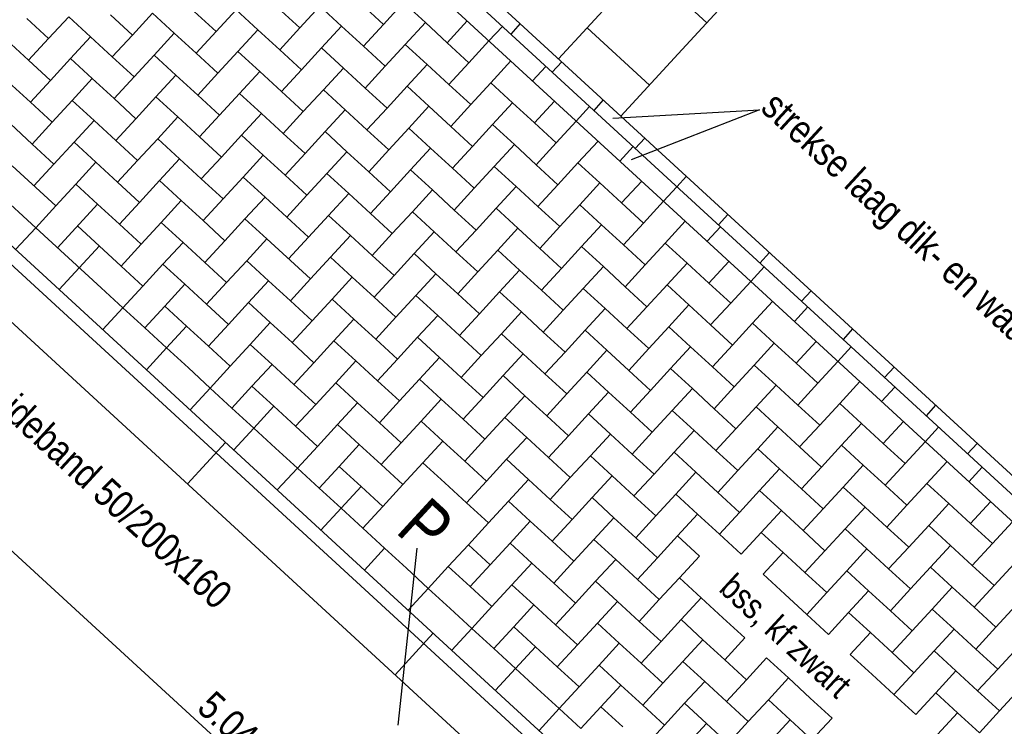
# Model space of a CAD drawing. Header units: metres. Extents: x 111546 to 149831, y 498798 to 507863.
# Tile 133 of 256: x 113053.35 to 113056.84, y 500903.22 to 500905.72. Entities that reach past the tile are written whole.
import ezdxf

# ---------------------------------------------------------------- set-up
doc = ezdxf.new("R2010")
doc.units = ezdxf.units.M
for name, color, linetype in [('0-aanduiding', 3, 'Continuous'), ('0-maatvoering', 3, 'Continuous'), ('3-opsluiting', 2, 'Continuous'), ('3-steen', 3, 'Continuous'), ('3-tegels', 3, 'Continuous')]:
    doc.layers.add(name, color=color, linetype=linetype)
doc.layers.add('0-hulplijn', color=6, linetype='Continuous', plot=False)
doc.styles.add('Stempel', font='arial.ttf')
doc.styles.add('Zaanstad', font='ARIALN.TTF')
doc.styles.add('Zaanstad 1-200 1.8mm', font='ARIALN.TTF', dxfattribs={"height": 0.36})
doc.dimstyles.new('1-50', dxfattribs={"dimtxt": 0.1, "dimasz": 0.1, "dimexe": 0.05, "dimexo": 0.05, "dimgap": 0.025, "dimtad": 1, "dimzin": 0, "dimdsep": 46, "dimtxsty": 'Zaanstad', "dimcen": 0, "dimclrd": 256, "dimclre": 256, "dimclrt": 256, "dimadec": 0, "dimazin": 0, "dimtfac": 1, "dimtofl": 0, "dimtmove": 0, "dimatfit": 3, "dimfxl": 1, "dimtfill": 1, "dimtolj": 1, "dimtzin": 0, "dimlwd": -1, "dimlwe": -1, "dimarcsym": 0})

# ---------------------------------------------------------------- blocks, each defined once
blk = doc.blocks.new('*D622')
at = {"layer": '0-maatvoering', "transparency": 16777216}
for p, q in [((113052.6809, 500905.4406), (113052.1418, 500904.8541)), ((113052.2492, 500904.8232), (113055.8127, 500901.548)), ((113056.3916, 500902.0301), (113055.8525, 500901.4436))]:
    blk.add_line(p, q, dxfattribs=at)
for points in [[(113052.2605, 500904.8355), (113052.2379, 500904.811), (113052.1756, 500904.8909)], [(113055.824, 500901.5603), (113055.8015, 500901.5358), (113055.8864, 500901.4804)]]:
    blk.add_solid(points, dxfattribs=at)
at = {"layer": 'Defpoints', "color": 0, "transparency": 16777216}
for p in [(113052.7147, 500905.4775), (113056.4255, 500902.0669), (113055.8864, 500901.4804)]:
    blk.add_point(p, dxfattribs=at)
at = {"layer": '0-maatvoering', "transparency": 16777216, "insert": (113054.0867, 500903.2378), "char_height": 0.1, "attachment_point": 5, "rotation": 317.4144, "style": 'Zaanstad', "bg_fill": 3, "box_fill_scale": 1.1, "bg_fill_color": 9, "bg_fill_true_color": 13158600, "bg_fill_transparency": 0}
blk.add_mtext('\\A1;5.04', dxfattribs=at)

msp = doc.modelspace()

# ---------------------------------------------------------------- linework, layer by layer
at = {"layer": '0-aanduiding'}
msp.add_line((113054.6892, 500903.2221), (113054.7564, 500903.85), dxfattribs=at)
msp.add_lwpolyline([(113055.4496, 500905.3752), (113055.9696, 500905.4044), (113055.5156, 500905.2266)], dxfattribs=at)
at = {"layer": '3-opsluiting'}
for p, q in [((113051.566, 500906.5332), (113057.3923, 500901.1783)), ((113051.4307, 500906.3859), (113057.257, 500901.031)), ((113052.4972, 500905.6094), (113057.3585, 500901.1415)), ((113053.9418, 500904.078), (113054.0772, 500904.2252)), ((113054.6781, 500903.4013), (113054.8135, 500903.5485))]:
    msp.add_line(p, q, dxfattribs=at)
at = {"layer": '3-steen'}
for p, q in [((113053.9327, 500906.8027), (113057.257, 500903.7475)), ((113053.8989, 500906.7659), (113057.2231, 500903.7107)), ((113053.8515, 500906.7144), (113058.5292, 500902.4152)), ((113054.1147, 500905.7594), (113054.0437, 500905.6821)), ((113054.1147, 500905.7594), (113054.192, 500905.6884)), ((113054.2631, 500905.7657), (113054.3404, 500905.6946)), ((113054.4114, 500905.7719), (113054.3404, 500905.6946)), ((113054.4114, 500905.7719), (113054.4888, 500905.7009)), ((113054.5598, 500905.7782), (113054.6371, 500905.7071)), ((113054.7082, 500905.7844), (113054.6371, 500905.7071)), ((113054.7082, 500905.7844), (113054.7855, 500905.7134)), ((113053.3729, 500905.7282), (113053.4502, 500905.6571)), ((113053.5213, 500905.7344), (113053.4502, 500905.6571)), ((113053.5213, 500905.7344), (113053.5986, 500905.6634)), ((113053.6696, 500905.7407), (113053.747, 500905.6696)), ((113053.818, 500905.7469), (113053.747, 500905.6696)), ((113053.818, 500905.7469), (113053.8953, 500905.6759)), ((113053.9664, 500905.7532), (113054.0437, 500905.6821)), ((113054.192, 500905.6884), (113054.121, 500905.6111)), ((113054.192, 500905.6884), (113054.2693, 500905.6173)), ((113054.3404, 500905.6946), (113054.2693, 500905.6173)), ((113054.4888, 500905.7009), (113054.4177, 500905.6236)), ((113054.4888, 500905.7009), (113054.5661, 500905.6298)), ((113054.6371, 500905.7071), (113054.5661, 500905.6298)), ((113054.7855, 500905.7134), (113054.7144, 500905.6361)), ((113054.7855, 500905.7134), (113054.8628, 500905.6423)), ((113054.9338, 500905.7197), (113054.8628, 500905.6423)), ((113055.0585, 500905.7001), (113055.0111, 500905.6486)), ((113055.1218, 500905.7099), (113055.088, 500905.6731)), ((113053.4502, 500905.6571), (113053.3792, 500905.5798)), ((113053.5986, 500905.6634), (113053.5275, 500905.586)), ((113053.5986, 500905.6634), (113053.6759, 500905.5923)), ((113053.747, 500905.6696), (113053.6759, 500905.5923)), ((113053.8953, 500905.6759), (113053.8243, 500905.5986)), ((113053.8953, 500905.6759), (113053.9726, 500905.6048)), ((113054.0437, 500905.6821), (113053.9726, 500905.6048)), ((113053.3019, 500905.6508), (113053.3792, 500905.5798)), ((113054.2693, 500905.6173), (113054.3467, 500905.5463)), ((113054.4177, 500905.6236), (113054.3467, 500905.5463)), ((113054.4177, 500905.6236), (113054.495, 500905.5525)), ((113054.5661, 500905.6298), (113054.6434, 500905.5588)), ((113054.7144, 500905.6361), (113054.6434, 500905.5588)), ((113054.7144, 500905.6361), (113054.7917, 500905.565)), ((113054.8628, 500905.6423), (113054.9401, 500905.5713)), ((113055.0111, 500905.6486), (113054.9401, 500905.5713)), ((113053.5275, 500905.586), (113053.4565, 500905.5087)), ((113053.5275, 500905.586), (113053.6048, 500905.515)), ((113053.6759, 500905.5923), (113053.7532, 500905.5212)), ((113053.8243, 500905.5986), (113053.7532, 500905.5212)), ((113053.8243, 500905.5986), (113053.9016, 500905.5275)), ((113053.9726, 500905.6048), (113054.0499, 500905.5338)), ((113054.121, 500905.6111), (113054.0499, 500905.5338)), ((113054.121, 500905.6111), (113054.1983, 500905.54)), ((113053.3792, 500905.5798), (113053.4565, 500905.5087)), ((113054.495, 500905.5525), (113054.424, 500905.4752)), ((113054.495, 500905.5525), (113054.5723, 500905.4815)), ((113054.6434, 500905.5588), (113054.5723, 500905.4815)), ((113054.7917, 500905.565), (113054.7207, 500905.4877)), ((113054.7917, 500905.565), (113054.869, 500905.494)), ((113054.9401, 500905.5713), (113054.869, 500905.494)), ((113055.0885, 500905.5775), (113055.0174, 500905.5002)), ((113055.2131, 500905.558), (113055.1658, 500905.5065)), ((113055.2691, 500905.5745), (113055.2352, 500905.5377)), ((113053.6048, 500905.515), (113053.5338, 500905.4377)), ((113053.6048, 500905.515), (113053.6822, 500905.4439)), ((113053.7532, 500905.5212), (113053.6822, 500905.4439)), ((113053.9016, 500905.5275), (113053.8305, 500905.4502)), ((113053.9016, 500905.5275), (113053.9789, 500905.4565)), ((113054.0499, 500905.5338), (113053.9789, 500905.4565)), ((113054.1983, 500905.54), (113054.1272, 500905.4627)), ((113054.1983, 500905.54), (113054.2756, 500905.469)), ((113054.3467, 500905.5463), (113054.2756, 500905.469)), ((113053.3081, 500905.5025), (113053.3854, 500905.4314)), ((113053.4565, 500905.5087), (113053.3854, 500905.4314)), ((113054.5723, 500905.4815), (113054.6496, 500905.4104)), ((113054.7207, 500905.4877), (113054.6496, 500905.4104)), ((113054.7207, 500905.4877), (113054.798, 500905.4167)), ((113054.869, 500905.494), (113054.9463, 500905.4229)), ((113055.0174, 500905.5002), (113054.9463, 500905.4229)), ((113055.0174, 500905.5002), (113055.0947, 500905.4292)), ((113053.6822, 500905.4439), (113053.7595, 500905.3729)), ((113053.8305, 500905.4502), (113053.7595, 500905.3729)), ((113053.8305, 500905.4502), (113053.9078, 500905.3791)), ((113053.9789, 500905.4565), (113054.0562, 500905.3854)), ((113054.1272, 500905.4627), (113054.0562, 500905.3854)), ((113054.1272, 500905.4627), (113054.2045, 500905.3917)), ((113054.2756, 500905.469), (113054.3529, 500905.3979)), ((113054.424, 500905.4752), (113054.3529, 500905.3979)), ((113054.424, 500905.4752), (113054.5013, 500905.4042)), ((113053.3854, 500905.4314), (113053.4627, 500905.3604)), ((113053.5338, 500905.4377), (113053.4627, 500905.3604)), ((113053.5338, 500905.4377), (113053.6111, 500905.3666)), ((113054.6496, 500905.4104), (113054.5786, 500905.3331)), ((113054.798, 500905.4167), (113054.7269, 500905.3394)), ((113054.798, 500905.4167), (113054.8753, 500905.3456)), ((113054.9463, 500905.4229), (113054.8753, 500905.3456)), ((113055.0947, 500905.4292), (113055.0237, 500905.3519)), ((113055.0947, 500905.4292), (113055.172, 500905.3581)), ((113055.2431, 500905.4354), (113055.172, 500905.3581)), ((113055.3677, 500905.4159), (113055.3204, 500905.3644)), ((113055.4163, 500905.4392), (113055.3825, 500905.4024)), ((113053.7595, 500905.3729), (113053.6884, 500905.2956)), ((113053.9078, 500905.3791), (113053.8368, 500905.3018)), ((113053.9078, 500905.3791), (113053.9851, 500905.3081)), ((113054.0562, 500905.3854), (113053.9851, 500905.3081)), ((113054.2045, 500905.3917), (113054.1335, 500905.3143)), ((113054.2045, 500905.3917), (113054.2819, 500905.3206)), ((113054.3529, 500905.3979), (113054.2819, 500905.3206)), ((113054.5013, 500905.4042), (113054.4302, 500905.3269)), ((113054.5013, 500905.4042), (113054.5786, 500905.3331)), ((113053.3144, 500905.3541), (113053.3917, 500905.2831)), ((113053.4627, 500905.3604), (113053.3917, 500905.2831)), ((113053.6111, 500905.3666), (113053.5401, 500905.2893)), ((113053.6111, 500905.3666), (113053.6884, 500905.2956)), ((113054.7269, 500905.3394), (113054.6559, 500905.2621)), ((113054.7269, 500905.3394), (113054.8042, 500905.2683)), ((113054.8753, 500905.3456), (113054.9526, 500905.2746)), ((113055.0237, 500905.3519), (113054.9526, 500905.2746)), ((113055.0237, 500905.3519), (113055.101, 500905.2808)), ((113055.172, 500905.3581), (113055.2493, 500905.2871)), ((113055.3204, 500905.3644), (113055.2493, 500905.2871)), ((113053.9851, 500905.3081), (113054.0624, 500905.237)), ((113054.1335, 500905.3143), (113054.0624, 500905.237)), ((113054.1335, 500905.3143), (113054.2108, 500905.2433)), ((113054.2819, 500905.3206), (113054.3592, 500905.2495)), ((113054.4302, 500905.3269), (113054.3592, 500905.2495)), ((113054.4302, 500905.3269), (113054.5075, 500905.2558)), ((113054.5786, 500905.3331), (113054.6559, 500905.2621)), ((113055.5636, 500905.3039), (113055.5297, 500905.2671)), ((113053.3917, 500905.2831), (113053.469, 500905.212)), ((113053.5401, 500905.2893), (113053.469, 500905.212)), ((113053.5401, 500905.2893), (113053.6174, 500905.2183)), ((113053.6884, 500905.2956), (113053.7657, 500905.2245)), ((113053.8368, 500905.3018), (113053.7657, 500905.2245)), ((113053.8368, 500905.3018), (113053.9141, 500905.2308)), ((113054.8042, 500905.2683), (113054.7332, 500905.191)), ((113054.8042, 500905.2683), (113054.8816, 500905.1973)), ((113054.9526, 500905.2746), (113054.8816, 500905.1973)), ((113055.101, 500905.2808), (113055.0299, 500905.2035)), ((113055.101, 500905.2808), (113055.1783, 500905.2098)), ((113055.2493, 500905.2871), (113055.1783, 500905.2098)), ((113055.3977, 500905.2933), (113055.3266, 500905.216)), ((113055.5224, 500905.2738), (113055.475, 500905.2223)), ((113054.0624, 500905.237), (113053.9914, 500905.1597)), ((113054.2108, 500905.2433), (113054.1397, 500905.166)), ((113054.2108, 500905.2433), (113054.2881, 500905.1722)), ((113054.3592, 500905.2495), (113054.2881, 500905.1722)), ((113054.5075, 500905.2558), (113054.4365, 500905.1785)), ((113054.5075, 500905.2558), (113054.5848, 500905.1848)), ((113054.6559, 500905.2621), (113054.5848, 500905.1848)), ((113053.3206, 500905.2058), (113053.4753, 500905.0637)), ((113053.469, 500905.212), (113053.3979, 500905.1347)), ((113053.6174, 500905.2183), (113053.5463, 500905.141)), ((113053.6174, 500905.2183), (113053.6947, 500905.1472)), ((113053.7657, 500905.2245), (113053.6947, 500905.1472)), ((113053.9141, 500905.2308), (113053.843, 500905.1535)), ((113053.9141, 500905.2308), (113053.9914, 500905.1597)), ((113055.0299, 500905.2035), (113054.9589, 500905.1262)), ((113055.0299, 500905.2035), (113055.1072, 500905.1325)), ((113055.1783, 500905.2098), (113055.2556, 500905.1387)), ((113055.3266, 500905.216), (113055.2556, 500905.1387)), ((113055.3266, 500905.216), (113055.4039, 500905.145)), ((113054.1397, 500905.166), (113054.0687, 500905.0887)), ((113054.1397, 500905.166), (113054.2171, 500905.0949)), ((113054.2881, 500905.1722), (113054.3654, 500905.1012)), ((113054.4365, 500905.1785), (113054.3654, 500905.1012)), ((113054.4365, 500905.1785), (113054.5138, 500905.1074)), ((113054.5848, 500905.1848), (113054.6621, 500905.1137)), ((113054.7332, 500905.191), (113054.6621, 500905.1137)), ((113054.7332, 500905.191), (113054.8105, 500905.12)), ((113054.8816, 500905.1973), (113054.9589, 500905.1262)), ((113055.7108, 500905.1685), (113055.677, 500905.1317)), ((113053.2496, 500905.1285), (113053.4042, 500904.9863)), ((113053.5463, 500905.141), (113053.4753, 500905.0637)), ((113053.5463, 500905.141), (113053.6236, 500905.0699)), ((113053.6947, 500905.1472), (113053.772, 500905.0762)), ((113053.843, 500905.1535), (113053.772, 500905.0762)), ((113053.843, 500905.1535), (113053.9203, 500905.0824)), ((113053.9914, 500905.1597), (113054.0687, 500905.0887)), ((113055.1072, 500905.1325), (113055.0362, 500905.0552)), ((113055.1072, 500905.1325), (113055.1845, 500905.0614)), ((113055.2556, 500905.1387), (113055.1845, 500905.0614)), ((113055.4039, 500905.145), (113055.3329, 500905.0677)), ((113055.4039, 500905.145), (113055.4813, 500905.0739)), ((113055.5523, 500905.1512), (113055.4813, 500905.0739)), ((113055.677, 500905.1317), (113055.6296, 500905.0802)), ((113054.2171, 500905.0949), (113054.146, 500905.0176)), ((113054.2171, 500905.0949), (113054.2944, 500905.0239)), ((113054.3654, 500905.1012), (113054.2944, 500905.0239)), ((113054.5138, 500905.1074), (113054.4427, 500905.0301)), ((113054.5138, 500905.1074), (113054.5911, 500905.0364)), ((113054.6621, 500905.1137), (113054.5911, 500905.0364)), ((113054.8105, 500905.12), (113054.7394, 500905.0426)), ((113054.8105, 500905.12), (113054.8878, 500905.0489)), ((113054.9589, 500905.1262), (113054.8878, 500905.0489)), ((113053.4753, 500905.0637), (113053.4042, 500904.9863)), ((113053.6236, 500905.0699), (113053.4815, 500904.9153)), ((113053.6236, 500905.0699), (113053.7009, 500904.9989)), ((113053.772, 500905.0762), (113053.7009, 500904.9989)), ((113053.9203, 500905.0824), (113053.8493, 500905.0051)), ((113053.9203, 500905.0824), (113053.9976, 500905.0114)), ((113054.0687, 500905.0887), (113053.9976, 500905.0114)), ((113055.1845, 500905.0614), (113055.2618, 500904.9904)), ((113055.3329, 500905.0677), (113055.2618, 500904.9904)), ((113055.3329, 500905.0677), (113055.4102, 500904.9966)), ((113055.4813, 500905.0739), (113055.5586, 500905.0029)), ((113055.6296, 500905.0802), (113055.5586, 500905.0029)), ((113054.2944, 500905.0239), (113054.3717, 500904.9528)), ((113054.4427, 500905.0301), (113054.3717, 500904.9528)), ((113054.4427, 500905.0301), (113054.52, 500904.9591)), ((113054.5911, 500905.0364), (113054.6684, 500904.9653)), ((113054.7394, 500905.0426), (113054.6684, 500904.9653)), ((113054.7394, 500905.0426), (113054.8168, 500904.9716)), ((113054.8878, 500905.0489), (113054.9651, 500904.9778)), ((113055.0362, 500905.0552), (113054.9651, 500904.9778)), ((113055.0362, 500905.0552), (113055.1135, 500904.9841)), ((113055.8581, 500905.0332), (113055.8242, 500904.9964)), ((113053.5526, 500904.9926), (113053.7072, 500904.8505)), ((113053.7009, 500904.9989), (113053.7782, 500904.9278)), ((113053.8493, 500905.0051), (113053.7782, 500904.9278)), ((113053.8493, 500905.0051), (113053.9266, 500904.9341)), ((113053.9976, 500905.0114), (113054.075, 500904.9403)), ((113054.146, 500905.0176), (113054.075, 500904.9403)), ((113054.146, 500905.0176), (113054.2233, 500904.9466)), ((113055.2618, 500904.9904), (113055.1908, 500904.9131)), ((113055.4102, 500904.9966), (113055.3391, 500904.9193)), ((113055.4102, 500904.9966), (113055.4875, 500904.9256)), ((113055.5586, 500905.0029), (113055.4875, 500904.9256)), ((113055.7069, 500905.0091), (113055.6359, 500904.9318)), ((113055.8316, 500904.9896), (113055.7842, 500904.9381)), ((113053.4042, 500904.9863), (113053.3331, 500904.909)), ((113053.4042, 500904.9863), (113053.6361, 500904.7732)), ((113054.52, 500904.9591), (113054.449, 500904.8818)), ((113054.52, 500904.9591), (113054.5973, 500904.888)), ((113054.6684, 500904.9653), (113054.5973, 500904.888)), ((113054.8168, 500904.9716), (113054.7457, 500904.8943)), ((113054.8168, 500904.9716), (113054.8941, 500904.9005)), ((113054.9651, 500904.9778), (113054.8941, 500904.9005)), ((113055.1135, 500904.9841), (113055.0424, 500904.9068)), ((113055.1135, 500904.9841), (113055.1908, 500904.9131)), ((113053.6299, 500904.9216), (113053.5588, 500904.8442)), ((113053.7782, 500904.9278), (113053.7072, 500904.8505)), ((113053.9266, 500904.9341), (113053.8555, 500904.8568)), ((113053.9266, 500904.9341), (113054.0039, 500904.863)), ((113054.075, 500904.9403), (113054.0039, 500904.863)), ((113054.2233, 500904.9466), (113054.1523, 500904.8693)), ((113054.2233, 500904.9466), (113054.3779, 500904.8045)), ((113054.3717, 500904.9528), (113054.3006, 500904.8755)), ((113055.3391, 500904.9193), (113055.2681, 500904.842)), ((113055.3391, 500904.9193), (113055.4165, 500904.8483)), ((113055.4875, 500904.9256), (113055.5648, 500904.8545)), ((113055.6359, 500904.9318), (113055.5648, 500904.8545)), ((113055.6359, 500904.9318), (113055.7132, 500904.8608)), ((113054.5973, 500904.888), (113054.6746, 500904.817)), ((113054.7457, 500904.8943), (113054.6746, 500904.817)), ((113054.7457, 500904.8943), (113054.823, 500904.8232)), ((113054.8941, 500904.9005), (113054.9714, 500904.8295)), ((113055.0424, 500904.9068), (113054.9714, 500904.8295)), ((113055.0424, 500904.9068), (113055.1197, 500904.8357)), ((113055.1908, 500904.9131), (113055.2681, 500904.842)), ((113056.0053, 500904.8979), (113055.9715, 500904.861)), ((113053.7072, 500904.8505), (113053.7845, 500904.7794)), ((113053.8555, 500904.8568), (113053.7845, 500904.7794)), ((113053.8555, 500904.8568), (113053.9328, 500904.7857)), ((113054.0039, 500904.863), (113054.0812, 500904.792)), ((113054.1523, 500904.8693), (113054.0812, 500904.792)), ((113054.1523, 500904.8693), (113054.2296, 500904.7982)), ((113054.449, 500904.8818), (113054.3779, 500904.8045)), ((113054.449, 500904.8818), (113054.5263, 500904.8107)), ((113055.5648, 500904.8545), (113055.4938, 500904.7772)), ((113055.7132, 500904.8608), (113055.6421, 500904.7835)), ((113055.7132, 500904.8608), (113055.7905, 500904.7897)), ((113055.8615, 500904.867), (113055.7905, 500904.7897)), ((113053.5588, 500904.8442), (113053.4878, 500904.7669)), ((113054.6746, 500904.817), (113054.6036, 500904.7397)), ((113054.823, 500904.8232), (113054.752, 500904.7459)), ((113054.823, 500904.8232), (113054.9003, 500904.7522)), ((113054.9714, 500904.8295), (113054.9003, 500904.7522)), ((113055.1197, 500904.8357), (113055.0487, 500904.7584)), ((113055.1197, 500904.8357), (113055.197, 500904.7647)), ((113055.2681, 500904.842), (113055.197, 500904.7647)), ((113055.4165, 500904.8483), (113055.3454, 500904.7709)), ((113055.4165, 500904.8483), (113055.4938, 500904.7772)), ((113055.9862, 500904.8475), (113055.9388, 500904.796)), ((113053.7845, 500904.7794), (113053.7134, 500904.7021)), ((113053.9328, 500904.7857), (113053.8618, 500904.7084)), ((113053.9328, 500904.7857), (113054.0102, 500904.7146)), ((113054.0812, 500904.792), (113054.0102, 500904.7146)), ((113054.2296, 500904.7982), (113054.1585, 500904.7209)), ((113054.2296, 500904.7982), (113054.3069, 500904.7272)), ((113054.3779, 500904.8045), (113054.3069, 500904.7272)), ((113054.5263, 500904.8107), (113054.4552, 500904.7334)), ((113054.5263, 500904.8107), (113054.6036, 500904.7397)), ((113055.6421, 500904.7835), (113055.5711, 500904.7061)), ((113055.6421, 500904.7835), (113055.7194, 500904.7124)), ((113055.7905, 500904.7897), (113055.8678, 500904.7187)), ((113055.9388, 500904.796), (113055.8678, 500904.7187)), ((113053.6361, 500904.7732), (113053.7134, 500904.7021)), ((113054.752, 500904.7459), (113054.6809, 500904.6686)), ((113054.752, 500904.7459), (113054.8293, 500904.6749)), ((113054.9003, 500904.7522), (113054.9776, 500904.6811)), ((113055.0487, 500904.7584), (113054.9776, 500904.6811)), ((113055.0487, 500904.7584), (113055.126, 500904.6874)), ((113055.197, 500904.7647), (113055.2743, 500904.6936)), ((113055.3454, 500904.7709), (113055.2743, 500904.6936)), ((113055.3454, 500904.7709), (113055.4227, 500904.6999)), ((113055.4938, 500904.7772), (113055.5711, 500904.7061)), ((113056.1526, 500904.7625), (113056.1187, 500904.7257)), ((113054.0102, 500904.7146), (113054.0875, 500904.6436)), ((113054.1585, 500904.7209), (113054.0875, 500904.6436)), ((113054.1585, 500904.7209), (113054.2358, 500904.6499)), ((113054.3069, 500904.7272), (113054.3842, 500904.6561)), ((113054.4552, 500904.7334), (113054.3842, 500904.6561)), ((113054.4552, 500904.7334), (113054.5325, 500904.6624)), ((113054.6036, 500904.7397), (113054.6809, 500904.6686)), ((113055.7194, 500904.7124), (113055.6484, 500904.6351)), ((113055.7194, 500904.7124), (113055.7967, 500904.6414)), ((113055.8678, 500904.7187), (113055.7967, 500904.6414)), ((113056.0162, 500904.7249), (113055.9451, 500904.6476)), ((113053.7134, 500904.7021), (113053.6424, 500904.6248)), ((113053.7134, 500904.7021), (113053.7907, 500904.6311)), ((113053.8618, 500904.7084), (113053.7907, 500904.6311)), ((113053.8618, 500904.7084), (113053.9391, 500904.6373)), ((113054.8293, 500904.6749), (113054.7582, 500904.5976)), ((113054.8293, 500904.6749), (113054.9066, 500904.6038)), ((113054.9776, 500904.6811), (113054.9066, 500904.6038)), ((113055.126, 500904.6874), (113055.0549, 500904.6101)), ((113055.126, 500904.6874), (113055.2033, 500904.6163)), ((113055.2743, 500904.6936), (113055.2033, 500904.6163)), ((113055.4227, 500904.6999), (113055.3517, 500904.6226)), ((113055.4227, 500904.6999), (113055.5, 500904.6288)), ((113055.5711, 500904.7061), (113055.5, 500904.6288)), ((113056.1408, 500904.7054), (113056.0935, 500904.6539)), ((113054.0875, 500904.6436), (113054.0164, 500904.5663)), ((113054.2358, 500904.6499), (113054.1648, 500904.5725)), ((113054.2358, 500904.6499), (113054.3131, 500904.5788)), ((113054.3842, 500904.6561), (113054.3131, 500904.5788)), ((113054.5325, 500904.6624), (113054.4615, 500904.5851)), ((113054.5325, 500904.6624), (113054.6099, 500904.5913)), ((113054.6809, 500904.6686), (113054.6099, 500904.5913)), ((113055.7967, 500904.6414), (113055.874, 500904.5703)), ((113055.9451, 500904.6476), (113055.874, 500904.5703)), ((113055.9451, 500904.6476), (113056.0224, 500904.5766)), ((113053.868, 500904.56), (113053.7907, 500904.6311)), ((113053.9391, 500904.6373), (113053.868, 500904.56)), ((113053.9391, 500904.6373), (113054.0164, 500904.5663)), ((113055.0549, 500904.6101), (113054.9839, 500904.5328)), ((113055.0549, 500904.6101), (113055.1322, 500904.539)), ((113055.2033, 500904.6163), (113055.2806, 500904.5453)), ((113055.3517, 500904.6226), (113055.2806, 500904.5453)), ((113055.3517, 500904.6226), (113055.429, 500904.5515)), ((113055.5, 500904.6288), (113055.5773, 500904.5578)), ((113055.6484, 500904.6351), (113055.5773, 500904.5578)), ((113055.6484, 500904.6351), (113055.7257, 500904.564)), ((113056.2998, 500904.6272), (113056.266, 500904.5904)), ((113054.1648, 500904.5725), (113054.0937, 500904.4952)), ((113054.1648, 500904.5725), (113054.2421, 500904.5015)), ((113054.3131, 500904.5788), (113054.3904, 500904.5077)), ((113054.4615, 500904.5851), (113054.3904, 500904.5077)), ((113054.4615, 500904.5851), (113054.5388, 500904.514)), ((113054.6099, 500904.5913), (113054.6872, 500904.5203)), ((113054.7582, 500904.5976), (113054.6872, 500904.5203)), ((113054.7582, 500904.5976), (113054.8355, 500904.5265)), ((113054.9066, 500904.6038), (113054.9839, 500904.5328)), ((113055.874, 500904.5703), (113055.803, 500904.493)), ((113056.0224, 500904.5766), (113055.9514, 500904.4992)), ((113056.0224, 500904.5766), (113056.0997, 500904.5055)), ((113056.1708, 500904.5828), (113056.0997, 500904.5055)), ((113053.868, 500904.56), (113053.797, 500904.4827)), ((113053.868, 500904.56), (113053.9454, 500904.489)), ((113054.0164, 500904.5663), (113054.0937, 500904.4952)), ((113055.1322, 500904.539), (113055.0612, 500904.4617)), ((113055.1322, 500904.539), (113055.2096, 500904.468)), ((113055.2806, 500904.5453), (113055.2096, 500904.468)), ((113055.429, 500904.5515), (113055.3579, 500904.4742)), ((113055.429, 500904.5515), (113055.5063, 500904.4805)), ((113055.5773, 500904.5578), (113055.5063, 500904.4805)), ((113055.7257, 500904.564), (113055.6546, 500904.4867)), ((113055.7257, 500904.564), (113055.803, 500904.493)), ((113056.2954, 500904.5633), (113056.2481, 500904.5118)), ((113054.2421, 500904.5015), (113054.171, 500904.4242)), ((113054.2421, 500904.5015), (113054.3194, 500904.4304)), ((113054.3904, 500904.5077), (113054.3194, 500904.4304)), ((113054.5388, 500904.514), (113054.4677, 500904.4367)), ((113054.5388, 500904.514), (113054.6161, 500904.4429)), ((113054.6872, 500904.5203), (113054.6161, 500904.4429)), ((113054.8355, 500904.5265), (113054.7645, 500904.4492)), ((113054.8355, 500904.5265), (113054.9128, 500904.4555)), ((113054.9839, 500904.5328), (113054.9128, 500904.4555)), ((113056.0997, 500904.5055), (113056.177, 500904.4345)), ((113056.2481, 500904.5118), (113056.177, 500904.4345)), ((113053.9454, 500904.489), (113054.0227, 500904.4179)), ((113054.0937, 500904.4952), (113054.0227, 500904.4179)), ((113055.2096, 500904.468), (113055.2869, 500904.3969)), ((113055.3579, 500904.4742), (113055.2869, 500904.3969)), ((113055.3579, 500904.4742), (113055.4352, 500904.4032)), ((113055.5063, 500904.4805), (113055.5836, 500904.4094)), ((113055.6546, 500904.4867), (113055.5836, 500904.4094)), ((113055.6546, 500904.4867), (113055.7319, 500904.4157)), ((113055.803, 500904.493), (113055.8803, 500904.4219)), ((113055.9514, 500904.4992), (113055.8803, 500904.4219)), ((113055.9514, 500904.4992), (113056.0287, 500904.4282)), ((113056.4471, 500904.4918), (113056.4132, 500904.455)), ((113054.3194, 500904.4304), (113054.3967, 500904.3594)), ((113054.4677, 500904.4367), (113054.3967, 500904.3594)), ((113054.4677, 500904.4367), (113054.5451, 500904.3656)), ((113054.6161, 500904.4429), (113054.6934, 500904.3719)), ((113054.7645, 500904.4492), (113054.6934, 500904.3719)), ((113054.7645, 500904.4492), (113054.8418, 500904.3782)), ((113054.9128, 500904.4555), (113054.9901, 500904.3844)), ((113055.0612, 500904.4617), (113054.9901, 500904.3844)), ((113055.0612, 500904.4617), (113055.1385, 500904.3907)), ((113056.177, 500904.4345), (113056.106, 500904.3571)), ((113056.3254, 500904.4407), (113056.2543, 500904.3634)), ((113054.0227, 500904.4179), (113053.9516, 500904.3406)), ((113054.0227, 500904.4179), (113054.1, 500904.3469)), ((113054.171, 500904.4242), (113054.1, 500904.3469)), ((113054.171, 500904.4242), (113054.2483, 500904.3531)), ((113055.2869, 500904.3969), (113055.2158, 500904.3196)), ((113055.4352, 500904.4032), (113055.3642, 500904.3259)), ((113055.4352, 500904.4032), (113055.5125, 500904.3321)), ((113055.5836, 500904.4094), (113055.5125, 500904.3321)), ((113055.7319, 500904.4157), (113055.6609, 500904.3384)), ((113055.7319, 500904.4157), (113055.8092, 500904.3446)), ((113055.8803, 500904.4219), (113055.8092, 500904.3446)), ((113056.0287, 500904.4282), (113055.9576, 500904.3509)), ((113056.0287, 500904.4282), (113056.106, 500904.3571)), ((113056.4501, 500904.4212), (113056.4027, 500904.3697)), ((113054.5451, 500904.3656), (113054.474, 500904.2883)), ((113054.5451, 500904.3656), (113054.6224, 500904.2946)), ((113054.6934, 500904.3719), (113054.6224, 500904.2946)), ((113054.8418, 500904.3782), (113054.7707, 500904.3008)), ((113054.8418, 500904.3782), (113054.9191, 500904.3071)), ((113054.9901, 500904.3844), (113054.9191, 500904.3071)), ((113055.1385, 500904.3907), (113055.0674, 500904.3134)), ((113055.1385, 500904.3907), (113055.2158, 500904.3196)), ((113056.2543, 500904.3634), (113056.1833, 500904.2861)), ((113056.2543, 500904.3634), (113056.3316, 500904.2923)), ((113054.1773, 500904.2758), (113054.1, 500904.3469)), ((113054.2483, 500904.3531), (113054.1773, 500904.2758)), ((113054.2483, 500904.3531), (113054.3256, 500904.2821)), ((113054.3967, 500904.3594), (113054.3256, 500904.2821)), ((113055.3642, 500904.3259), (113055.2931, 500904.2486)), ((113055.3642, 500904.3259), (113055.4415, 500904.2548)), ((113055.5125, 500904.3321), (113055.5898, 500904.2611)), ((113055.6609, 500904.3384), (113055.5898, 500904.2611)), ((113055.6609, 500904.3384), (113055.7382, 500904.2673)), ((113055.8092, 500904.3446), (113055.8866, 500904.2736)), ((113055.9576, 500904.3509), (113055.8866, 500904.2736)), ((113055.9576, 500904.3509), (113056.0349, 500904.2798)), ((113056.106, 500904.3571), (113056.1833, 500904.2861)), ((113056.5943, 500904.3565), (113056.5605, 500904.3197)), ((113054.6224, 500904.2946), (113054.6997, 500904.2235)), ((113054.7707, 500904.3008), (113054.6997, 500904.2235)), ((113054.7707, 500904.3008), (113054.848, 500904.2298)), ((113054.9191, 500904.3071), (113054.9964, 500904.236)), ((113055.0674, 500904.3134), (113054.9964, 500904.236)), ((113055.0674, 500904.3134), (113055.1448, 500904.2423)), ((113055.2158, 500904.3196), (113055.2931, 500904.2486)), ((113056.3316, 500904.2923), (113056.2606, 500904.215)), ((113056.3316, 500904.2923), (113056.4089, 500904.2213)), ((113056.48, 500904.2986), (113056.4089, 500904.2213)), ((113054.1773, 500904.2758), (113054.1062, 500904.1985)), ((113054.1773, 500904.2758), (113054.2546, 500904.2048)), ((113054.3256, 500904.2821), (113054.403, 500904.211)), ((113054.474, 500904.2883), (113054.403, 500904.211)), ((113054.474, 500904.2883), (113054.5513, 500904.2173)), ((113055.5898, 500904.2611), (113055.5188, 500904.1838)), ((113055.7382, 500904.2673), (113055.6671, 500904.19)), ((113055.7382, 500904.2673), (113055.8155, 500904.1963)), ((113055.8866, 500904.2736), (113055.8155, 500904.1963)), ((113056.0349, 500904.2798), (113055.9639, 500904.2025)), ((113056.0349, 500904.2798), (113056.1122, 500904.2088)), ((113056.1833, 500904.2861), (113056.1122, 500904.2088)), ((113056.6047, 500904.2791), (113056.5573, 500904.2275)), ((113054.6997, 500904.2235), (113054.6286, 500904.1462)), ((113054.848, 500904.2298), (113054.777, 500904.1525)), ((113054.848, 500904.2298), (113054.9253, 500904.1587)), ((113054.9964, 500904.236), (113054.9253, 500904.1587)), ((113055.1448, 500904.2423), (113055.0737, 500904.165)), ((113055.1448, 500904.2423), (113055.2221, 500904.1712)), ((113055.2931, 500904.2486), (113055.2221, 500904.1712)), ((113055.4415, 500904.2548), (113055.3704, 500904.1775)), ((113055.4415, 500904.2548), (113055.5188, 500904.1838)), ((113056.4089, 500904.2213), (113056.4863, 500904.1502)), ((113056.5573, 500904.2275), (113056.4863, 500904.1502)), ((113056.7416, 500904.2212), (113056.7078, 500904.1843)), ((113054.2546, 500904.2048), (113054.3319, 500904.1337)), ((113054.403, 500904.211), (113054.3319, 500904.1337)), ((113054.5513, 500904.2173), (113054.4803, 500904.14)), ((113054.5513, 500904.2173), (113054.6286, 500904.1462)), ((113055.6671, 500904.19), (113055.5961, 500904.1127)), ((113055.6671, 500904.19), (113055.7445, 500904.119)), ((113055.8155, 500904.1963), (113055.8928, 500904.1252)), ((113055.9639, 500904.2025), (113055.8928, 500904.1252)), ((113055.9639, 500904.2025), (113056.0412, 500904.1315)), ((113056.1122, 500904.2088), (113056.1895, 500904.1377)), ((113056.2606, 500904.215), (113056.1895, 500904.1377)), ((113056.2606, 500904.215), (113056.3379, 500904.144)), ((113054.777, 500904.1525), (113054.7059, 500904.0752)), ((113054.777, 500904.1525), (113054.8543, 500904.0814)), ((113054.9253, 500904.1587), (113055.0026, 500904.0877)), ((113055.0737, 500904.165), (113055.0026, 500904.0877)), ((113055.0737, 500904.165), (113055.151, 500904.0939)), ((113055.2221, 500904.1712), (113055.2994, 500904.1002)), ((113055.3704, 500904.1775), (113055.2994, 500904.1002)), ((113055.3704, 500904.1775), (113055.4477, 500904.1065)), ((113055.5188, 500904.1838), (113055.5961, 500904.1127)), ((113056.4863, 500904.1502), (113056.4152, 500904.0729)), ((113056.6346, 500904.1565), (113056.5636, 500904.0792)), ((113054.3319, 500904.1337), (113054.2608, 500904.0564)), ((113054.3319, 500904.1337), (113054.4092, 500904.0627)), ((113054.4803, 500904.14), (113054.4092, 500904.0627)), ((113054.4803, 500904.14), (113054.5576, 500904.0689)), ((113054.6286, 500904.1462), (113054.7059, 500904.0752)), ((113055.7445, 500904.119), (113055.6734, 500904.0417)), ((113055.7445, 500904.119), (113055.8218, 500904.0479)), ((113055.8928, 500904.1252), (113055.8218, 500904.0479)), ((113056.0412, 500904.1315), (113055.9701, 500904.0542)), ((113056.0412, 500904.1315), (113056.1185, 500904.0604)), ((113056.1895, 500904.1377), (113056.1185, 500904.0604)), ((113056.3379, 500904.144), (113056.2668, 500904.0667)), ((113056.3379, 500904.144), (113056.4152, 500904.0729)), ((113056.7593, 500904.137), (113056.7119, 500904.0854)), ((113054.8543, 500904.0814), (113054.9316, 500904.0104)), ((113055.0026, 500904.0877), (113054.9316, 500904.0104)), ((113055.151, 500904.0939), (113055.08, 500904.0166)), ((113055.151, 500904.0939), (113055.2283, 500904.0229)), ((113055.2994, 500904.1002), (113055.2283, 500904.0229)), ((113055.4477, 500904.1065), (113055.3767, 500904.0291)), ((113055.4477, 500904.1065), (113055.525, 500904.0354)), ((113055.5961, 500904.1127), (113055.525, 500904.0354)), ((113054.4865, 500903.9916), (113054.4092, 500904.0627)), ((113054.5576, 500904.0689), (113054.4865, 500903.9916)), ((113054.5576, 500904.0689), (113054.6349, 500903.9979)), ((113054.7059, 500904.0752), (113054.6349, 500903.9979)), ((113055.8218, 500904.0479), (113055.8991, 500903.9769)), ((113055.9701, 500904.0542), (113055.8991, 500903.9769)), ((113055.9701, 500904.0542), (113056.0474, 500903.9831)), ((113056.1185, 500904.0604), (113056.1958, 500903.9894)), ((113056.2668, 500904.0667), (113056.1958, 500903.9894)), ((113056.2668, 500904.0667), (113056.3441, 500903.9956)), ((113056.4152, 500904.0729), (113056.4925, 500904.0019)), ((113056.5636, 500904.0792), (113056.4925, 500904.0019)), ((113056.5636, 500904.0792), (113056.6409, 500904.0081)), ((113055.08, 500904.0166), (113055.0089, 500903.9393)), ((113055.08, 500904.0166), (113055.1573, 500903.9456)), ((113055.2283, 500904.0229), (113055.3056, 500903.9518)), ((113055.3767, 500904.0291), (113055.3056, 500903.9518)), ((113055.3767, 500904.0291), (113055.454, 500903.9581)), ((113055.525, 500904.0354), (113055.6023, 500903.9643)), ((113055.6734, 500904.0417), (113055.6023, 500903.9643)), ((113055.6734, 500904.0417), (113055.7507, 500903.9706)), ((113056.7892, 500904.0144), (113056.7182, 500903.9371)), ((113054.4865, 500903.9916), (113054.4155, 500903.9143)), ((113054.4865, 500903.9916), (113054.5638, 500903.9206)), ((113054.6349, 500903.9979), (113054.5638, 500903.9206)), ((113054.9316, 500904.0104), (113055.0089, 500903.9393)), ((113055.8991, 500903.9769), (113055.828, 500903.8995)), ((113056.0474, 500903.9831), (113055.9764, 500903.9058)), ((113056.0474, 500903.9831), (113056.1247, 500903.9121)), ((113056.1958, 500903.9894), (113056.1247, 500903.9121)), ((113056.3441, 500903.9956), (113056.2731, 500903.9183)), ((113056.3441, 500903.9956), (113056.4215, 500903.9246)), ((113056.4925, 500904.0019), (113056.4215, 500903.9246)), ((113056.6409, 500904.0081), (113056.5698, 500903.9308)), ((113056.6409, 500904.0081), (113056.7182, 500903.9371)), ((113055.1573, 500903.9456), (113055.0862, 500903.8683)), ((113055.1573, 500903.9456), (113055.2346, 500903.8745)), ((113055.3056, 500903.9518), (113055.2346, 500903.8745)), ((113055.454, 500903.9581), (113055.3829, 500903.8808)), ((113055.454, 500903.9581), (113055.5313, 500903.887)), ((113055.6023, 500903.9643), (113055.5313, 500903.887)), ((113055.7507, 500903.9706), (113055.6797, 500903.8933)), ((113055.7507, 500903.9706), (113055.828, 500903.8995)), ((113056.8665, 500903.9433), (113056.7955, 500903.866)), ((113054.5638, 500903.9206), (113054.6411, 500903.8495)), ((113055.0089, 500903.9393), (113054.9379, 500903.862)), ((113056.1247, 500903.9121), (113056.202, 500903.841)), ((113056.2731, 500903.9183), (113056.202, 500903.841)), ((113056.2731, 500903.9183), (113056.3504, 500903.8473)), ((113056.4215, 500903.9246), (113056.4988, 500903.8535)), ((113056.5698, 500903.9308), (113056.4988, 500903.8535)), ((113056.5698, 500903.9308), (113056.6471, 500903.8598)), ((113056.7182, 500903.9371), (113056.7955, 500903.866)), ((113055.2346, 500903.8745), (113055.3119, 500903.8035)), ((113055.3829, 500903.8808), (113055.3119, 500903.8035)), ((113055.3829, 500903.8808), (113055.4602, 500903.8097)), ((113055.5313, 500903.887), (113055.6086, 500903.816)), ((113055.6797, 500903.8933), (113055.6086, 500903.816)), ((113055.6797, 500903.8933), (113055.757, 500903.8222)), ((113055.828, 500903.8995), (113055.9053, 500903.8285)), ((113055.9764, 500903.9058), (113055.9053, 500903.8285)), ((113055.9764, 500903.9058), (113056.0537, 500903.8348)), ((113054.6411, 500903.8495), (113054.5701, 500903.7722)), ((113054.6411, 500903.8495), (113054.7184, 500903.7785)), ((113054.9379, 500903.862), (113054.8668, 500903.7847)), ((113054.9379, 500903.862), (113055.0152, 500903.791)), ((113055.0862, 500903.8683), (113055.0152, 500903.791)), ((113055.0862, 500903.8683), (113055.1635, 500903.7972)), ((113056.202, 500903.841), (113056.131, 500903.7637)), ((113056.3504, 500903.8473), (113056.2794, 500903.77)), ((113056.3504, 500903.8473), (113056.4277, 500903.7762)), ((113056.4988, 500903.8535), (113056.4277, 500903.7762)), ((113056.6471, 500903.8598), (113056.5761, 500903.7825)), ((113056.6471, 500903.8598), (113056.7244, 500903.7887)), ((113056.7955, 500903.866), (113056.7244, 500903.7887)), ((113055.3119, 500903.8035), (113055.2408, 500903.7262)), ((113055.4602, 500903.8097), (113055.3892, 500903.7324)), ((113055.4602, 500903.8097), (113055.5375, 500903.7387)), ((113055.6086, 500903.816), (113055.5375, 500903.7387)), ((113055.757, 500903.8222), (113055.6859, 500903.7449)), ((113056.0537, 500903.8348), (113055.9826, 500903.7574)), ((113056.0537, 500903.8348), (113056.131, 500903.7637)), ((113054.7957, 500903.7074), (113054.7184, 500903.7785)), ((113054.8668, 500903.7847), (113054.7957, 500903.7074)), ((113054.8668, 500903.7847), (113054.9441, 500903.7137)), ((113055.0152, 500903.791), (113054.9441, 500903.7137)), ((113055.1635, 500903.7972), (113055.0925, 500903.7199)), ((113055.1635, 500903.7972), (113055.2408, 500903.7262)), ((113056.2794, 500903.77), (113056.2083, 500903.6926)), ((113056.2794, 500903.77), (113056.3567, 500903.6989)), ((113056.4277, 500903.7762), (113056.505, 500903.7052)), ((113056.5761, 500903.7825), (113056.505, 500903.7052)), ((113056.5761, 500903.7825), (113056.6534, 500903.7114)), ((113056.7244, 500903.7887), (113056.8017, 500903.7177)), ((113056.8728, 500903.795), (113056.8017, 500903.7177)), ((113055.3892, 500903.7324), (113055.3181, 500903.6551)), ((113055.3892, 500903.7324), (113055.4665, 500903.6614)), ((113055.5375, 500903.7387), (113055.6149, 500903.6676)), ((113055.6859, 500903.7449), (113055.6149, 500903.6676)), ((113055.6859, 500903.7449), (113055.7632, 500903.6739)), ((113055.9826, 500903.7574), (113056.0599, 500903.6864)), ((113056.131, 500903.7637), (113056.2083, 500903.6926)), ((113054.7957, 500903.7074), (113054.7247, 500903.6301)), ((113054.7957, 500903.7074), (113054.8731, 500903.6363)), ((113054.9441, 500903.7137), (113055.0214, 500903.6426)), ((113055.0925, 500903.7199), (113055.0214, 500903.6426)), ((113055.0925, 500903.7199), (113055.1698, 500903.6489)), ((113055.2408, 500903.7262), (113055.3181, 500903.6551)), ((113056.3567, 500903.6989), (113056.2856, 500903.6216)), ((113056.3567, 500903.6989), (113056.434, 500903.6279)), ((113056.505, 500903.7052), (113056.434, 500903.6279)), ((113056.6534, 500903.7114), (113056.5823, 500903.6341)), ((113056.6534, 500903.7114), (113056.7307, 500903.6404)), ((113056.8017, 500903.7177), (113056.7307, 500903.6404)), ((113055.6149, 500903.6676), (113055.5438, 500903.5903)), ((113055.7632, 500903.6739), (113055.6922, 500903.5966)), ((113055.7632, 500903.6739), (113055.8405, 500903.6028)), ((113056.0599, 500903.6864), (113056.1372, 500903.6153)), ((113056.2083, 500903.6926), (113056.1372, 500903.6153)), ((113054.8731, 500903.6363), (113054.9504, 500903.5653)), ((113055.0214, 500903.6426), (113054.9504, 500903.5653)), ((113055.1698, 500903.6489), (113055.0987, 500903.5716)), ((113055.1698, 500903.6489), (113055.2471, 500903.5778)), ((113055.3181, 500903.6551), (113055.2471, 500903.5778)), ((113055.4665, 500903.6614), (113055.3954, 500903.5841)), ((113055.4665, 500903.6614), (113055.5438, 500903.5903)), ((113056.434, 500903.6279), (113056.5113, 500903.5568)), ((113056.5823, 500903.6341), (113056.5113, 500903.5568)), ((113056.5823, 500903.6341), (113056.6596, 500903.5631)), ((113056.7307, 500903.6404), (113056.808, 500903.5693)), ((113056.879, 500903.6466), (113056.808, 500903.5693)), ((113055.6922, 500903.5966), (113055.6211, 500903.5193)), ((113055.6922, 500903.5966), (113055.7695, 500903.5255)), ((113055.8405, 500903.6028), (113055.9178, 500903.5318)), ((113056.1372, 500903.6153), (113056.2146, 500903.5443)), ((113056.2856, 500903.6216), (113056.2146, 500903.5443)), ((113056.2856, 500903.6216), (113056.3629, 500903.5505)), ((113054.9504, 500903.5653), (113054.8793, 500903.488)), ((113054.9504, 500903.5653), (113055.0277, 500903.4942)), ((113055.0987, 500903.5716), (113055.0277, 500903.4942)), ((113055.0987, 500903.5716), (113055.176, 500903.5005)), ((113055.2471, 500903.5778), (113055.3244, 500903.5068)), ((113055.3954, 500903.5841), (113055.3244, 500903.5068)), ((113055.3954, 500903.5841), (113055.4728, 500903.513)), ((113055.5438, 500903.5903), (113055.6211, 500903.5193)), ((113056.6596, 500903.5631), (113056.5886, 500903.4857)), ((113056.6596, 500903.5631), (113056.7369, 500903.492)), ((113056.808, 500903.5693), (113056.7369, 500903.492)), ((113055.7695, 500903.5255), (113055.6984, 500903.4482)), ((113055.7695, 500903.5255), (113055.8468, 500903.4545)), ((113055.9178, 500903.5318), (113055.8468, 500903.4545)), ((113056.3629, 500903.5505), (113056.2919, 500903.4732)), ((113056.3629, 500903.5505), (113056.4402, 500903.4795)), ((113056.5113, 500903.5568), (113056.4402, 500903.4795)), ((113055.105, 500903.4232), (113055.0277, 500903.4942)), ((113055.176, 500903.5005), (113055.105, 500903.4232)), ((113055.176, 500903.5005), (113055.2533, 500903.4294)), ((113055.3244, 500903.5068), (113055.2533, 500903.4294)), ((113055.4728, 500903.513), (113055.4017, 500903.4357)), ((113055.4728, 500903.513), (113055.5501, 500903.442)), ((113055.6211, 500903.5193), (113055.5501, 500903.442)), ((113056.7369, 500903.492), (113056.8143, 500903.4209)), ((113056.8853, 500903.4983), (113056.8143, 500903.4209)), ((113055.8468, 500903.4545), (113055.9241, 500903.3834)), ((113055.9951, 500903.4607), (113055.9241, 500903.3834)), ((113055.9951, 500903.4607), (113056.0724, 500903.3897)), ((113056.2919, 500903.4732), (113056.3692, 500903.4022)), ((113056.4402, 500903.4795), (113056.5175, 500903.4084)), ((113056.5886, 500903.4857), (113056.5175, 500903.4084)), ((113056.5886, 500903.4857), (113056.6659, 500903.4147)), ((113055.105, 500903.4232), (113055.0339, 500903.3459)), ((113055.105, 500903.4232), (113055.1823, 500903.3521)), ((113055.2533, 500903.4294), (113055.3306, 500903.3584)), ((113055.4017, 500903.4357), (113055.3306, 500903.3584)), ((113055.4017, 500903.4357), (113055.479, 500903.3646)), ((113055.5501, 500903.442), (113055.6274, 500903.3709)), ((113055.6984, 500903.4482), (113055.6274, 500903.3709)), ((113055.6984, 500903.4482), (113055.7757, 500903.3772)), ((113056.8143, 500903.4209), (113056.7432, 500903.3436)), ((113055.9241, 500903.3834), (113055.853, 500903.3061)), ((113056.0724, 500903.3897), (113056.0014, 500903.3124)), ((113056.0724, 500903.3897), (113056.1498, 500903.3186)), ((113056.3692, 500903.4022), (113056.4465, 500903.3311)), ((113056.5175, 500903.4084), (113056.4465, 500903.3311)), ((113056.6659, 500903.4147), (113056.5948, 500903.3374)), ((113056.6659, 500903.4147), (113056.7432, 500903.3436)), ((113055.1823, 500903.3521), (113055.2596, 500903.2811)), ((113055.3306, 500903.3584), (113055.2596, 500903.2811)), ((113055.479, 500903.3646), (113055.408, 500903.2873)), ((113055.479, 500903.3646), (113055.5563, 500903.2936)), ((113055.6274, 500903.3709), (113055.5563, 500903.2936)), ((113055.7757, 500903.3772), (113055.7047, 500903.2999)), ((113055.7757, 500903.3772), (113055.853, 500903.3061)), ((113056.8916, 500903.3499), (113056.8205, 500903.2726)), ((113056.1498, 500903.3186), (113056.2271, 500903.2476)), ((113056.4465, 500903.3311), (113056.5238, 500903.2601)), ((113056.5948, 500903.3374), (113056.5238, 500903.2601)), ((113056.5948, 500903.3374), (113056.6721, 500903.2663)), ((113056.7432, 500903.3436), (113056.8205, 500903.2726)), ((113055.2596, 500903.2811), (113055.1885, 500903.2038)), ((113055.2596, 500903.2811), (113055.3369, 500903.21)), ((113055.408, 500903.2873), (113055.3369, 500903.21)), ((113055.408, 500903.2873), (113055.4853, 500903.2163)), ((113055.5563, 500903.2936), (113055.6336, 500903.2225)), ((113055.7047, 500903.2999), (113055.6336, 500903.2225)), ((113055.7047, 500903.2999), (113055.782, 500903.2288)), ((113055.853, 500903.3061), (113055.9303, 500903.2351)), ((113056.0014, 500903.3124), (113055.9303, 500903.2351)), ((113056.0014, 500903.3124), (113056.0787, 500903.2413)), ((113056.2271, 500903.2476), (113056.156, 500903.1703)), ((113056.6721, 500903.2663), (113056.6011, 500903.189)), ((113056.6721, 500903.2663), (113056.7495, 500903.1953)), ((113056.8205, 500903.2726), (113056.7495, 500903.1953)), ((113055.6336, 500903.2225), (113055.5626, 500903.1452)), ((113055.782, 500903.2288), (113055.7109, 500903.1515)), ((113055.782, 500903.2288), (113055.8593, 500903.1577)), ((113055.9303, 500903.2351), (113055.8593, 500903.1577)), ((113056.0787, 500903.2413), (113056.0077, 500903.164)), ((113056.0787, 500903.2413), (113056.156, 500903.1703))]:
    msp.add_line(p, q, dxfattribs=at)
at = {"layer": '3-tegels'}
for p, q in [((113056.6969, 500906.707), (113055.6819, 500905.6026)), ((113055.5625, 500905.916), (113055.7834, 500905.713)), ((113055.461, 500905.8056), (113055.258, 500905.5847)), ((113055.3595, 500905.6951), (113055.5804, 500905.4921)), ((113055.6819, 500905.6026), (113055.4789, 500905.3817))]:
    msp.add_line(p, q, dxfattribs=at)

# ---------------------------------------------------------------- texts
at = {"color": 1, "linetype": 'Continuous', "style": 'Zaanstad'}
msp.add_text('%%UPrincipedetail: langsparkeren in combinatie met boomkrans en/of lichtmast', height=0.25, rotation=317.4294, dxfattribs=at).set_placement((113049.0248, 500903.9509))
at = {"layer": '0-aanduiding', "style": 'Zaanstad'}
msp.add_text('bss, kf zwart', height=0.09, rotation=317.4144, dxfattribs=at).set_placement((113055.822, 500903.7003))
at = {"layer": '0-hulplijn', "ltscale": 0.01, "insert": (113068.4754, 500974.5479, 0), "char_height": 31.10468, "attachment_point": 1, "rotation": 317.5845, "style": 'Stempel'}
msp.add_mtext_dynamic_manual_height_columns('Details', width=145.978115, gutter_width=4860.1057, heights=[0], dxfattribs=at)
at = {"layer": '0-maatvoering', "style": 'Zaanstad 1-200 1.8mm'}
for s, p in [('strekse laag dik- en waalformaat', (113055.9696, 500905.4044)), ('geleideband 50/200x160', (113053.118, 500904.4765))]:
    msp.add_text(s, height=0.1, rotation=317.4144, dxfattribs=at).set_placement(p)
at = {"layer": '3-tegels', "color": 4, "style": 'Zaanstad'}
msp.add_text('P', height=0.18, rotation=317.4144, dxfattribs=at).set_placement((113054.6756, 500903.9079))

# ---------------------------------------------------------------- next in the draw order: dimensions: what is measured, and where the dimension line sits
at = {"layer": '0-maatvoering'}
dim = msp.add_linear_dim(base=(113055.8864, 500901.4804), p1=(113052.7147, 500905.4775), p2=(113056.4255, 500902.0669), angle=317.4144, dimstyle='1-50', dxfattribs=at)
dim.commit()
dim.dimension.update_dxf_attribs({"geometry": '*D622', "text_midpoint": (113054.0352, 500903.1818), "dimtype": 161})

doc.saveas('drawing.dxf')
